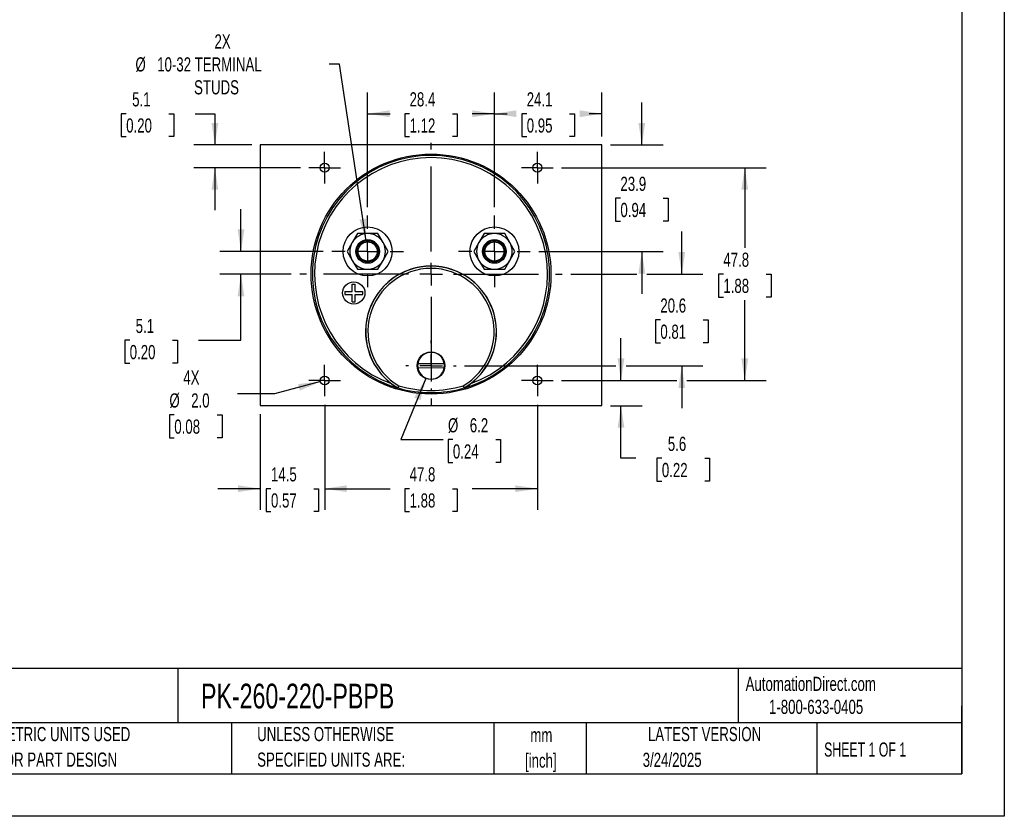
# Model space of a CAD drawing. Header units: millimetres. Extents: x 0 to 419, y 0 to 324.
# Tile 2 of 3: x 198 to 419, y 0 to 179. Entities that reach past the tile are written whole.
import ezdxf

# ---------------------------------------------------------------- set-up
doc = ezdxf.new("R2010")
doc.units = ezdxf.units.MM
doc.header["$LTSCALE"] = 1.5
doc.linetypes.add('CENTERX2', pattern=[20.32, 12.7, -2.54, 2.54, -2.54])
doc.layers.add('CENTER', color=40, linetype='CENTERX2')
doc.layers.add('DIMENSIONS', color=140, linetype='Continuous', lineweight=25)
doc.layers.add('TEXT', color=140, linetype='Continuous', lineweight=25)
doc.styles.add('SLDTEXTSTYLE0', font='TXT', dxfattribs={"width": 0.7})
doc.styles.add('SLDTEXTSTYLE1', font='TXT', dxfattribs={"width": 0.65})
doc.dimstyles.new('SLDDIMSTYLE0', dxfattribs={"dimtxt": 3.237012, "dimasz": 4.953, "dimexe": 0, "dimexo": 0.0625, "dimgap": 0.809253, "dimtad": 0, "dimtih": 1, "dimtoh": 1, "dimrnd": 1e-09, "dimzin": 12, "dimdsep": 46, "dimtxsty": 'SLDTEXTSTYLE0', "dimsah": 1, "dimcen": 0.09, "dimadec": 0, "dimazin": 3, "dimtfac": 1, "dimtofl": 0, "dimtmove": 0, "dimatfit": 3, "dimfxl": 0, "dimfrac": 2, "dimtolj": 1, "dimtzin": 12, "dimarcsym": 0})
doc.dimstyles.new('SLDDIMSTYLE1', dxfattribs={"dimtxt": 3.237012, "dimasz": 4.953, "dimexe": 0, "dimexo": 0.0625, "dimgap": 0.809253, "dimtad": 0, "dimtih": 1, "dimtoh": 1, "dimrnd": 1e-09, "dimzin": 12, "dimdsep": 46, "dimtxsty": 'SLDTEXTSTYLE0', "dimsah": 1, "dimcen": 0, "dimadec": 0, "dimazin": 3, "dimtfac": 1, "dimtofl": 0, "dimtmove": 0, "dimatfit": 3, "dimfxl": 0, "dimfrac": 2, "dimtolj": 1, "dimtzin": 12, "dimarcsym": 0})
doc.dimstyles.new('SLDDIMSTYLE2', dxfattribs={"dimtxt": 3.237012, "dimasz": 4.953, "dimexe": 0, "dimexo": 0.0625, "dimgap": 0.809253, "dimtad": 0, "dimtih": 1, "dimtoh": 1, "dimrnd": 1e-09, "dimzin": 12, "dimdsep": 46, "dimtxsty": 'SLDTEXTSTYLE0', "dimsah": 1, "dimcen": 0.09, "dimadec": 0, "dimazin": 3, "dimtfac": 1, "dimtmove": 0, "dimatfit": 0, "dimfxl": 0, "dimfrac": 2, "dimtolj": 1, "dimtzin": 12, "dimarcsym": 0})
doc.dimstyles.new('SLDDIMSTYLE5', dxfattribs={"dimtxt": 3.237012, "dimasz": 4.953, "dimexe": 0, "dimexo": 0.0625, "dimgap": 0.809253, "dimtad": 0, "dimtih": 1, "dimtoh": 1, "dimrnd": 1e-09, "dimzin": 4, "dimdsep": 46, "dimtxsty": 'SLDTEXTSTYLE0', "dimsah": 1, "dimcen": 0, "dimadec": 0, "dimazin": 1, "dimtfac": 1, "dimtofl": 0, "dimtmove": 0, "dimatfit": 3, "dimfxl": 0, "dimfrac": 2, "dimtolj": 1, "dimtzin": 12, "dimarcsym": 0})
doc.dimstyles.new('SLDDIMSTYLE6', dxfattribs={"dimtxt": 3.237012, "dimasz": 4.953, "dimexe": 0, "dimexo": 0.0625, "dimgap": 0.809253, "dimtad": 0, "dimtih": 1, "dimtoh": 1, "dimrnd": 1e-09, "dimzin": 12, "dimdsep": 46, "dimtxsty": 'SLDTEXTSTYLE0', "dimsah": 1, "dimcen": 0, "dimadec": 0, "dimazin": 3, "dimtfac": 1, "dimtofl": 0, "dimtmove": 0, "dimatfit": 3, "dimfxl": 0, "dimfrac": 2, "dimtolj": 1, "dimtzin": 12, "dimarcsym": 0})

# ---------------------------------------------------------------- blocks, each defined once
blk = doc.blocks.new('SW_NOTE_0_1')
at = {"layer": 'TEXT', "color": 0, "linetype": 'CENTERX2', "lineweight": 18, "char_height": 3.175, "attachment_point": 2, "style": 'SLDTEXTSTYLE0'}
for s, insert in [('mm', (4.27, 4.09)), ('[inch]', (4.14, -1.64))]:
    blk.add_mtext(s, dxfattribs=dict(at, insert=insert))
blk = doc.blocks.new('SW_NOTE_0_2')
at = {"layer": 'TEXT', "color": 0, "linetype": 'CENTERX2', "lineweight": 18, "char_height": 3.175, "attachment_point": 1, "style": 'SLDTEXTSTYLE0'}
for s, insert in [('UNLESS OTHERWISE', (0, 4.09)), ('SPECIFIED UNITS ARE:', (0, -1.64))]:
    blk.add_mtext(s, dxfattribs=dict(at, insert=insert))
blk = doc.blocks.new('SW_NOTE_0_6')
at = {"layer": 'TEXT', "color": 0, "linetype": 'CENTERX2', "lineweight": 18, "char_height": 3.175, "attachment_point": 1, "style": 'SLDTEXTSTYLE0'}
for s, insert in [('METRIC UNITS USED', (0, 4.09)), ('FOR PART DESIGN', (0, -1.64))]:
    blk.add_mtext(s, dxfattribs=dict(at, insert=insert))
blk = doc.blocks.new('_D_15')
at = {"layer": 'DIMENSIONS'}
for p, q in [((319.75, 145.55), (365.62, 145.55)), ((360.85, 145.55), (360.85, 127.55)), ((356.04, 121.68), (354.96, 121.68)), ((354.96, 121.68), (354.96, 116.53)), ((365.66, 121.68), (366.75, 121.68)), ((366.75, 121.68), (366.75, 116.53)), ((354.96, 116.53), (356.04, 116.53)), ((360.85, 97.8), (360.85, 115.81)), ((366.75, 116.53), (365.66, 116.53)), ((319.75, 97.8), (345.57, 97.8)), ((347.85, 97.8), (365.62, 97.8))]:
    blk.add_line(p, q, dxfattribs=at)
for points in [[(360.85, 145.55), (360.09, 140.6), (361.62, 140.6)], [(360.85, 97.8), (361.62, 102.75), (360.09, 102.75)]]:
    blk.add_solid(points, dxfattribs=at)
at = {"layer": 'DIMENSIONS', "char_height": 3.175, "attachment_point": 1, "style": 'SLDTEXTSTYLE0'}
for s, insert in [('47.8', (356.04, 126.49)), ('1.88', (356.04, 120.62))]:
    blk.add_mtext(s, dxfattribs=dict(at, insert=insert))
blk = doc.blocks.new('_D_16')
at = {"layer": 'DIMENSIONS'}
for p, q in [((266.56, 92.36), (266.56, 68.75)), ((314.31, 92.36), (314.31, 68.75)), ((266.56, 73.52), (281.24, 73.52)), ((285.62, 73.52), (284.53, 73.52)), ((284.53, 73.52), (284.53, 68.37)), ((295.24, 73.52), (296.33, 73.52)), ((296.33, 73.52), (296.33, 68.37)), ((314.31, 73.52), (299.63, 73.52)), ((284.53, 68.37), (285.62, 68.37)), ((296.33, 68.37), (295.24, 68.37))]:
    blk.add_line(p, q, dxfattribs=at)
for points in [[(266.56, 73.52), (271.51, 72.76), (271.51, 74.28)], [(314.31, 73.52), (309.35, 74.28), (309.35, 72.76)]]:
    blk.add_solid(points, dxfattribs=at)
at = {"layer": 'DIMENSIONS', "char_height": 3.175, "attachment_point": 1, "style": 'SLDTEXTSTYLE0'}
for s, insert in [('47.8', (285.62, 78.33)), ('1.88', (285.62, 72.47))]:
    blk.add_mtext(s, dxfattribs=dict(at, insert=insert))
blk = doc.blocks.new('_D_17')
at = {"layer": 'DIMENSIONS'}
for p, q in [((276.21, 136.7), (276.21, 162.43)), ((304.66, 136.7), (304.66, 162.43)), ((276.21, 157.66), (281.24, 157.66)), ((285.62, 157.66), (284.53, 157.66)), ((284.53, 157.66), (284.53, 152.52)), ((295.24, 157.66), (296.33, 157.66)), ((296.33, 157.66), (296.33, 152.52)), ((304.66, 157.66), (299.63, 157.66)), ((284.53, 152.52), (285.62, 152.52)), ((296.33, 152.52), (295.24, 152.52))]:
    blk.add_line(p, q, dxfattribs=at)
for points in [[(276.21, 157.66), (281.16, 156.9), (281.16, 158.43)], [(304.66, 157.66), (299.7, 158.43), (299.7, 156.9)]]:
    blk.add_solid(points, dxfattribs=at)
at = {"layer": 'DIMENSIONS', "char_height": 3.175, "attachment_point": 1, "style": 'SLDTEXTSTYLE0'}
for s, insert in [('28.4', (285.62, 162.48)), ('1.12', (285.62, 156.61))]:
    blk.add_mtext(s, dxfattribs=dict(at, insert=insert))
blk = doc.blocks.new('_D_18')
at = {"layer": 'DIMENSIONS'}
for p, q in [((266.56, 92.36), (266.56, 68.75)), ((252.08, 90.25), (252.08, 68.75)), ((252.08, 73.52), (242.56, 73.52)), ((254.51, 73.52), (253.42, 73.52)), ((253.42, 73.52), (253.42, 68.37)), ((264.13, 73.52), (265.21, 73.52)), ((265.21, 73.52), (265.21, 68.37)), ((266.56, 73.52), (276.08, 73.52)), ((253.42, 68.37), (254.51, 68.37)), ((265.21, 68.37), (264.13, 68.37))]:
    blk.add_line(p, q, dxfattribs=at)
for points in [[(252.08, 73.52), (247.13, 74.28), (247.13, 72.76)], [(266.56, 73.52), (271.51, 72.76), (271.51, 74.28)]]:
    blk.add_solid(points, dxfattribs=at)
at = {"layer": 'DIMENSIONS', "char_height": 3.175, "attachment_point": 1, "style": 'SLDTEXTSTYLE0'}
for s, insert in [('14.5', (254.51, 78.33)), ('0.57', (254.51, 72.47))]:
    blk.add_mtext(s, dxfattribs=dict(at, insert=insert))
blk = doc.blocks.new('_D_19')
at = {"layer": 'DIMENSIONS'}
for p, q in [((222.01, 157.66), (220.92, 157.66)), ((220.92, 157.66), (220.92, 152.52)), ((231.62, 157.66), (232.71, 157.66)), ((232.71, 157.66), (232.71, 152.52)), ((237.46, 157.66), (241.92, 157.66)), ((241.92, 157.66), (241.92, 150.65)), ((220.92, 152.52), (222.01, 152.52)), ((232.71, 152.52), (231.62, 152.52)), ((250.18, 150.65), (237.16, 150.65)), ((261.11, 145.55), (237.16, 145.55)), ((241.92, 145.55), (241.92, 136.03))]:
    blk.add_line(p, q, dxfattribs=at)
for points in [[(241.92, 150.65), (242.69, 155.61), (241.16, 155.61)], [(241.92, 145.55), (241.16, 140.6), (242.69, 140.6)]]:
    blk.add_solid(points, dxfattribs=at)
at = {"layer": 'DIMENSIONS', "char_height": 3.175, "attachment_point": 1, "style": 'SLDTEXTSTYLE0'}
for s, insert in [('5.1', (223.35, 162.48)), ('0.20', (222.01, 156.61))]:
    blk.add_mtext(s, dxfattribs=dict(at, insert=insert))
blk = doc.blocks.new('_D_20')
at = {"layer": 'DIMENSIONS'}
for p, q in [((337.75, 150.65), (337.75, 160.18)), ((330.69, 150.65), (342.51, 150.65)), ((332.94, 138.7), (331.85, 138.7)), ((331.85, 138.7), (331.85, 133.56)), ((342.55, 138.7), (343.64, 138.7)), ((343.64, 138.7), (343.64, 133.56)), ((331.85, 133.56), (332.94, 133.56)), ((343.64, 133.56), (342.55, 133.56)), ((314.6, 126.76), (342.51, 126.76)), ((337.75, 126.76), (337.75, 117.23))]:
    blk.add_line(p, q, dxfattribs=at)
for points in [[(337.75, 150.65), (338.51, 155.61), (336.98, 155.61)], [(337.75, 126.76), (336.98, 121.8), (338.51, 121.8)]]:
    blk.add_solid(points, dxfattribs=at)
at = {"layer": 'DIMENSIONS', "char_height": 3.175, "attachment_point": 1, "style": 'SLDTEXTSTYLE0'}
for s, insert in [('23.9', (332.94, 143.52)), ('0.94', (332.94, 137.65))]:
    blk.add_mtext(s, dxfattribs=dict(at, insert=insert))
blk = doc.blocks.new('_D_21')
at = {"layer": 'DIMENSIONS'}
for p, q in [((304.66, 136.7), (304.66, 162.43)), ((328.78, 152.56), (328.78, 162.43)), ((304.66, 157.66), (307.52, 157.66)), ((311.91, 157.66), (310.82, 157.66)), ((310.82, 157.66), (310.82, 152.52)), ((321.53, 157.66), (322.61, 157.66)), ((322.61, 157.66), (322.61, 152.52)), ((328.78, 157.66), (325.91, 157.66)), ((310.82, 152.52), (311.91, 152.52)), ((322.61, 152.52), (321.53, 152.52))]:
    blk.add_line(p, q, dxfattribs=at)
for points in [[(304.66, 157.66), (309.61, 156.9), (309.61, 158.43)], [(328.78, 157.66), (323.83, 158.43), (323.83, 156.9)]]:
    blk.add_solid(points, dxfattribs=at)
at = {"layer": 'DIMENSIONS', "char_height": 3.175, "attachment_point": 1, "style": 'SLDTEXTSTYLE0'}
for s, insert in [('24.1', (311.91, 162.48)), ('0.95', (311.91, 156.61))]:
    blk.add_mtext(s, dxfattribs=dict(at, insert=insert))
blk = doc.blocks.new('_D_22')
at = {"layer": 'DIMENSIONS'}
for p, q in [((333.07, 97.8), (333.07, 107.33)), ((319.75, 97.8), (337.83, 97.8)), ((330.69, 92.15), (337.83, 92.15)), ((333.07, 80.35), (333.07, 92.15)), ((336.4, 80.35), (333.07, 80.35)), ((342.24, 80.35), (341.15, 80.35)), ((341.15, 80.35), (341.15, 75.2)), ((351.86, 80.35), (352.94, 80.35)), ((352.94, 80.35), (352.94, 75.2)), ((341.15, 75.2), (342.24, 75.2)), ((352.94, 75.2), (351.86, 75.2))]:
    blk.add_line(p, q, dxfattribs=at)
for points in [[(333.07, 97.8), (333.83, 102.75), (332.31, 102.75)], [(333.07, 92.15), (332.31, 87.2), (333.83, 87.2)]]:
    blk.add_solid(points, dxfattribs=at)
at = {"layer": 'DIMENSIONS', "char_height": 3.175, "attachment_point": 1, "style": 'SLDTEXTSTYLE0'}
for s, insert in [('5.6', (343.58, 85.17)), ('0.22', (342.24, 79.3))]:
    blk.add_mtext(s, dxfattribs=dict(at, insert=insert))
blk = doc.blocks.new('_D_23')
at = {"layer": 'DIMENSIONS'}
for p, q in [((265.59, 97.54), (255.32, 94.79)), ((255.32, 94.79), (246.99, 94.79)), ((232.81, 90.09), (231.73, 90.09)), ((231.73, 90.09), (231.73, 84.94)), ((242.43, 90.09), (243.52, 90.09)), ((243.52, 90.09), (243.52, 84.94)), ((231.73, 84.94), (232.81, 84.94)), ((243.52, 84.94), (242.43, 84.94))]:
    blk.add_line(p, q, dxfattribs=at)
blk.add_solid([(265.59, 97.54), (260.61, 97), (261, 95.52)], dxfattribs=at)
at = {"layer": 'DIMENSIONS', "char_height": 3.175, "attachment_point": 1, "style": 'SLDTEXTSTYLE0'}
for s, insert in [('4X', (234.83, 100.05)), ('%%c', (231.72, 94.91)), ('2.0', (236.6, 94.91)), ('0.08', (232.81, 89.04))]:
    blk.add_mtext(s, dxfattribs=dict(at, insert=insert))
blk = doc.blocks.new('_D_24')
at = {"layer": 'DIMENSIONS'}
for p, q in [((247.78, 126.76), (247.78, 136.28)), ((266.26, 126.76), (243.02, 126.76)), ((259.06, 121.68), (243.02, 121.68)), ((247.78, 106.82), (247.78, 121.68)), ((222.8, 106.82), (221.71, 106.82)), ((221.71, 106.82), (221.71, 101.67)), ((232.42, 106.82), (233.5, 106.82)), ((233.5, 106.82), (233.5, 101.67)), ((238.25, 106.82), (247.78, 106.82)), ((221.71, 101.67), (222.8, 101.67)), ((233.5, 101.67), (232.42, 101.67))]:
    blk.add_line(p, q, dxfattribs=at)
for points in [[(247.78, 126.76), (248.54, 131.71), (247.02, 131.71)], [(247.78, 121.68), (247.02, 116.72), (248.54, 116.72)]]:
    blk.add_solid(points, dxfattribs=at)
at = {"layer": 'DIMENSIONS', "char_height": 3.175, "attachment_point": 1, "style": 'SLDTEXTSTYLE0'}
for s, insert in [('5.1', (224.14, 111.63)), ('0.20', (222.8, 105.76))]:
    blk.add_mtext(s, dxfattribs=dict(at, insert=insert))
blk = doc.blocks.new('_D_25')
at = {"layer": 'DIMENSIONS'}
for p, q in [((346.71, 121.68), (346.71, 131.2)), ((321.8, 121.68), (336.6, 121.68)), ((338.89, 121.68), (351.47, 121.68)), ((341.9, 111.39), (340.81, 111.39)), ((340.81, 111.39), (340.81, 106.25)), ((351.52, 111.39), (352.61, 111.39)), ((352.61, 111.39), (352.61, 106.25)), ((340.81, 106.25), (341.9, 106.25)), ((352.61, 106.25), (351.52, 106.25)), ((297.98, 101.11), (331.93, 101.11)), ((334.21, 101.11), (351.47, 101.11)), ((346.71, 101.11), (346.71, 91.58))]:
    blk.add_line(p, q, dxfattribs=at)
for points in [[(346.71, 121.68), (347.47, 126.63), (345.95, 126.63)], [(346.71, 101.11), (345.95, 96.15), (347.47, 96.15)]]:
    blk.add_solid(points, dxfattribs=at)
at = {"layer": 'DIMENSIONS', "char_height": 3.175, "attachment_point": 1, "style": 'SLDTEXTSTYLE0'}
for s, insert in [('20.6', (341.9, 116.21)), ('0.81', (341.9, 110.34))]:
    blk.add_mtext(s, dxfattribs=dict(at, insert=insert))
blk = doc.blocks.new('_D_26')
at = {"layer": 'DIMENSIONS'}
for p, q in [((289.26, 98.24), (283.64, 84.53)), ((283.64, 84.53), (293.17, 84.53)), ((295.34, 84.53), (294.25, 84.53)), ((294.25, 84.53), (294.25, 79.38)), ((304.96, 84.53), (306.05, 84.53)), ((306.05, 84.53), (306.05, 79.38)), ((294.25, 79.38), (295.34, 79.38)), ((306.05, 79.38), (304.96, 79.38))]:
    blk.add_line(p, q, dxfattribs=at)
blk.add_solid([(289.26, 98.24), (286.67, 93.94), (288.08, 93.37)], dxfattribs=at)
at = {"layer": 'DIMENSIONS', "char_height": 3.175, "attachment_point": 1, "style": 'SLDTEXTSTYLE0'}
for s, insert in [('%%c', (294.24, 89.34)), ('6.2', (299.13, 89.34)), ('0.24', (295.34, 83.47))]:
    blk.add_mtext(s, dxfattribs=dict(at, insert=insert))
blk = doc.blocks.new('_D_27')
at = {"layer": 'DIMENSIONS'}
for p, q in [((269.89, 168.8), (267.54, 168.8)), ((275.85, 129.13), (269.89, 168.8))]:
    blk.add_line(p, q, dxfattribs=at)
blk.add_solid([(275.85, 129.13), (275.87, 134.14), (274.36, 133.91)], dxfattribs=at)
at = {"layer": 'DIMENSIONS', "char_height": 3.175, "attachment_point": 1, "style": 'SLDTEXTSTYLE0'}
for s, insert in [('2X', (241.83, 175.47)), ('%%c', (224.09, 170.32)), ('10-32 TERMINAL', (228.97, 170.32)), ('STUDS', (237.25, 165.18))]:
    blk.add_mtext(s, dxfattribs=dict(at, insert=insert))
blk = doc.blocks.new('SW_CENTERMARKSYMBOL_1')
at = {"layer": 'CENTER', "color": 0}
for p, q in [((0, 5.08), (0, 8.04)), ((0, 0), (0, 2.54)), ((-5.08, 0), (-8.04, 0)), ((0, 0), (-2.54, 0)), ((0, 0), (0, -2.54)), ((0, 0), (2.54, 0)), ((5.08, 0), (8.04, 0)), ((0, -5.08), (0, -8.04))]:
    blk.add_line(p, q, dxfattribs=at)
blk = doc.blocks.new('SW_CENTERMARKSYMBOL_2')
at = {"layer": 'CENTER', "color": 0}
for p, q in [((0, 5.08), (0, 8.04)), ((0, 0), (0, 2.54)), ((-5.08, 0), (-8.04, 0)), ((0, 0), (-2.54, 0)), ((0, 0), (0, -2.54)), ((0, 0), (2.54, 0)), ((5.08, 0), (8.04, 0)), ((0, -5.08), (0, -8.04))]:
    blk.add_line(p, q, dxfattribs=at)
blk = doc.blocks.new('SW_CENTERMARKSYMBOL_3')
at = {"layer": 'CENTER', "color": 0}
for p, q in [((0, 5.08), (0, 5.64)), ((0, 0), (0, 2.54)), ((-5.08, 0), (-5.64, 0)), ((0, 0), (-2.54, 0)), ((0, 0), (0, -2.54)), ((0, 0), (2.54, 0)), ((5.08, 0), (5.64, 0)), ((0, -5.08), (0, -5.64))]:
    blk.add_line(p, q, dxfattribs=at)
blk = doc.blocks.new('SW_CENTERMARKSYMBOL_4')
at = {"layer": 'CENTER', "color": 0}
for p, q in [((0, 2.54), (0, 3.54)), ((0, 0), (0, 2.54)), ((-2.54, 0), (-3.54, 0)), ((0, 0), (-2.54, 0)), ((0, 0), (0, -2.54)), ((0, 0), (2.54, 0)), ((2.54, 0), (3.54, 0)), ((0, -2.54), (0, -3.54))]:
    blk.add_line(p, q, dxfattribs=at)
blk = doc.blocks.new('SW_CENTERMARKSYMBOL_5')
at = {"layer": 'CENTER', "color": 0}
for p, q in [((0, 2.54), (0, 3.54)), ((0, 0), (0, 2.54)), ((-2.54, 0), (-3.54, 0)), ((0, 0), (-2.54, 0)), ((0, 0), (0, -2.54)), ((0, 0), (2.54, 0)), ((2.54, 0), (3.54, 0)), ((0, -2.54), (0, -3.54))]:
    blk.add_line(p, q, dxfattribs=at)
blk = doc.blocks.new('SW_CENTERMARKSYMBOL_6')
at = {"layer": 'CENTER', "color": 0}
for p, q in [((0, 2.54), (0, 3.54)), ((0, 0), (0, 2.54)), ((-2.54, 0), (-3.54, 0)), ((0, 0), (-2.54, 0)), ((0, 0), (0, -2.54)), ((0, 0), (2.54, 0)), ((2.54, 0), (3.54, 0)), ((0, -2.54), (0, -3.54))]:
    blk.add_line(p, q, dxfattribs=at)
blk = doc.blocks.new('SW_CENTERMARKSYMBOL_7')
at = {"layer": 'CENTER', "color": 0}
for p, q in [((0, 2.54), (0, 3.54)), ((0, 0), (0, 2.54)), ((-2.54, 0), (-3.54, 0)), ((0, 0), (-2.54, 0)), ((0, 0), (0, -2.54)), ((0, 0), (2.54, 0)), ((2.54, 0), (3.54, 0)), ((0, -2.54), (0, -3.54))]:
    blk.add_line(p, q, dxfattribs=at)
blk = doc.blocks.new('SW_CENTERMARKSYMBOL_8')
at = {"layer": 'CENTER', "color": 0}
for p, q in [((0, 5.08), (0, 29.464)), ((0, 0), (0, 2.54)), ((-5.08, 0), (-29.464, 0)), ((0, 0), (-2.54, 0)), ((0, 0), (0, -2.54)), ((0, 0), (2.54, 0)), ((5.08, 0), (29.464, 0)), ((0, -5.08), (0, -29.464))]:
    blk.add_line(p, q, dxfattribs=at)

msp = doc.modelspace()

# ---------------------------------------------------------------- linework, layer by layer
at = {"color": 7, "linetype": 'Continuous'}
for p, q in [((419.104, 323.854), (419.104, 0.004)), ((419.104, 0.004), (0.004, 0.004))]:
    msp.add_line(p, q, dxfattribs=at)
for p, q in [((252.081, 150.652), (252.081, 92.152)), ((328.781, 150.652), (252.081, 150.652)), ((328.781, 92.152), (328.781, 150.652)), ((273.898, 130.756), (272.743, 128.756)), ((276.207, 130.756), (273.898, 130.756)), ((278.517, 130.756), (276.207, 130.756)), ((279.671, 128.756), (278.517, 130.756)), ((302.346, 130.756), (301.191, 128.756)), ((304.655, 130.756), (302.346, 130.756)), ((306.965, 130.756), (304.655, 130.756)), ((308.119, 128.756), (306.965, 130.756)), ((272.743, 128.756), (271.588, 126.756)), ((280.826, 126.756), (279.671, 128.756)), ((301.191, 128.756), (300.036, 126.756)), ((309.274, 126.756), (308.119, 128.756)), ((271.588, 126.756), (272.743, 124.756)), ((279.671, 124.756), (280.826, 126.756)), ((300.036, 126.756), (301.191, 124.756)), ((308.119, 124.756), (309.274, 126.756)), ((272.743, 124.756), (273.898, 122.756)), ((278.517, 122.756), (279.671, 124.756)), ((301.191, 124.756), (302.346, 122.756)), ((306.965, 122.756), (308.119, 124.756)), ((273.898, 122.756), (276.207, 122.756)), ((276.207, 122.756), (278.517, 122.756)), ((302.346, 122.756), (304.655, 122.756)), ((304.655, 122.756), (306.965, 122.756)), ((272.739, 117.789), (272.739, 119.439)), ((272.739, 119.439), (273.439, 119.439)), ((273.439, 117.789), (273.439, 119.439)), ((271.089, 117.789), (272.739, 117.789)), ((271.089, 117.789), (271.089, 117.089)), ((273.439, 117.789), (275.089, 117.789)), ((275.089, 117.089), (275.089, 117.789)), ((271.089, 117.089), (272.739, 117.089)), ((272.739, 115.439), (272.739, 117.089)), ((272.739, 115.439), (273.439, 115.439)), ((273.439, 117.089), (275.089, 117.089)), ((273.439, 115.439), (273.439, 117.089)), ((293.384, 100.58), (287.469, 100.633)), ((287.478, 101.633), (293.394, 101.579)), ((282.962, 96.149), (282.949, 96.117)), ((283.006, 96.092), (282.949, 96.117)), ((283.02, 96.124), (283.006, 96.092)), ((297.856, 96.092), (297.842, 96.124)), ((297.914, 96.117), (297.856, 96.092)), ((297.914, 96.117), (297.9, 96.149)), ((252.081, 92.152), (328.781, 92.152))]:
    msp.add_line(p, q)
for centre, radius in [((290.431, 121.676), 26.924), ((266.555, 145.552), 1), ((314.307, 145.552), 1), ((276.207, 126.756), 5.5), ((304.655, 126.756), 5.5), ((276.207, 126.756), 2.65), ((276.207, 126.756), 2.4), ((276.207, 126.756), 2.15), ((304.655, 126.756), 2.65), ((304.655, 126.756), 2.4), ((304.655, 126.756), 2.15), ((273.089, 117.439), 2.5), ((290.431, 101.106), 3.1), ((266.555, 97.8), 1), ((314.307, 97.8), 1)]:
    msp.add_circle(centre, radius)
for centre, radius, start, end in [((290.431, 121.676), 26.64, 286.18396, 253.81604), ((290.431, 121.676), 26.14, 290.03748, 249.96252), ((276.207, 126.756), 4, 90, 150), ((276.207, 126.756), 4, 30, 90), ((304.655, 126.756), 4, 90, 150), ((304.655, 126.756), 4, 30, 90), ((276.207, 126.756), 4, 150, 210), ((276.207, 126.756), 4, 330, 30), ((304.655, 126.756), 4, 150, 210), ((304.655, 126.756), 4, 330, 30), ((276.207, 126.756), 4, 210, 270), ((276.207, 126.756), 4, 270, 330), ((304.655, 126.756), 4, 210, 270), ((304.655, 126.756), 4, 270, 330), ((290.431, 108.775), 14.7, 307.53834, 232.46166), ((290.431, 108.775), 14.669, 300.60703, 239.39297), ((290.431, 108.775), 14.169, 300.73478, 239.26522), ((290.431, 101.106), 3, 9.07139, 169.88326), ((290.431, 101.106), 3, 169.88326, 189.07139), ((290.431, 101.106), 3, 189.07139, 349.88326), ((290.431, 101.106), 3, 349.88326, 9.07139), ((291.039, 109.618), 15.739, 232.57662, 239.0667), ((413.535, 29.924), 146.407, 152.91042, 153.10649), ((283.09, 96.364), 0.25, 239.39353, 253.82512), ((6.228, 196.065), 294.282, 340.14689, 340.24443), ((290.431, 121.676), 26.605, 253.82564, 286.17436), ((290.431, 121.675), 26.104, 253.8941, 286.1059), ((574.288, 195.941), 293.915, 199.75551, 199.85317), ((167.173, 29.846), 146.58, 26.89363, 27.08947), ((297.773, 96.364), 0.25, 286.17492, 300.60642), ((289.603, 109.942), 16.13, 301.01202, 307.34465)]:
    msp.add_arc(centre, radius, start, end)
at = {"layer": 'TEXT'}
for p, q in [((409.575, 314.325), (409.575, 9.525)), ((409.575, 33.189), (9.525, 33.189)), ((233.638, 33.189), (233.638, 20.955)), ((359.363, 33.189), (359.363, 20.955)), ((409.575, 9.525), (409.575, 24.765)), ((409.575, 20.955), (9.525, 20.955)), ((245.67, 20.955), (245.67, 9.525)), ((304.536, 20.955), (304.536, 9.525)), ((325.218, 20.955), (325.218, 9.525)), ((377.023, 20.955), (377.023, 9.525)), ((9.525, 9.525), (409.575, 9.525))]:
    msp.add_line(p, q, dxfattribs=at)

# ---------------------------------------------------------------- block references
at = {"layer": 'CENTER'}
for name, p in [('SW_CENTERMARKSYMBOL_8', (290.431, 121.676)), ('SW_CENTERMARKSYMBOL_5', (266.555, 145.552)), ('SW_CENTERMARKSYMBOL_7', (314.307, 145.552)), ('SW_CENTERMARKSYMBOL_1', (276.207, 126.756)), ('SW_CENTERMARKSYMBOL_2', (304.655, 126.756)), ('SW_CENTERMARKSYMBOL_3', (290.431, 101.106)), ('SW_CENTERMARKSYMBOL_6', (266.555, 97.8)), ('SW_CENTERMARKSYMBOL_4', (314.307, 97.8))]:
    msp.add_blockref(name, p, dxfattribs=at)
at = {"layer": 'TEXT', "linetype": 'CENTERX2', "lineweight": 18}
for name, p in [('SW_NOTE_0_6', (192.718, 15.953)), ('SW_NOTE_0_2', (251.412, 15.953)), ('SW_NOTE_0_1', (310.929, 15.729))]:
    msp.add_blockref(name, p, dxfattribs=at)

# ---------------------------------------------------------------- texts
for s, insert, char_height, attachment_point, style in [('AutomationDirect.com', (361.042, 31.315), 3.175, 1, 'SLDTEXTSTYLE0'), ('PK-260-220-PBPB', (238.812, 29.764), 5.55625, 1, 'SLDTEXTSTYLE0'), ('1-800-633-0405', (366.287, 26.156), 3.175, 1, 'SLDTEXTSTYLE0'), ('LATEST VERSION', (351.828, 20.046), 3.175, 2, 'SLDTEXTSTYLE0'), ('SHEET 1 OF 1', (378.662, 16.577), 3.175, 1, 'SLDTEXTSTYLE1'), ('3/24/2025', (344.552, 14.267), 3.175, 2, 'SLDTEXTSTYLE0')]:
    msp.add_mtext(s, dxfattribs=dict(at, insert=insert, char_height=char_height, attachment_point=attachment_point, style=style))

# ---------------------------------------------------------------- dimensions: what is measured, and where the dimension line sits
at = {"layer": 'DIMENSIONS'}
dim = msp.add_diameter_dim_2p(p1=(276.563, 124.383), p2=(275.851, 129.13), text='2X\\P%%c10-32 TERMINAL\\PSTUDS', dimstyle='SLDDIMSTYLE6', override={"dimpost": '<>'}, dxfattribs=at)
dim.commit()
dim.dimension.update_dxf_attribs({"geometry": '_D_27', "text_midpoint": (244.625, 168.803), "dimtype": 163})
for base, p1, p2, dimstyle, picture, middle in [((241.924, 150.652), (263.015, 145.552), (252.081, 150.652), 'SLDDIMSTYLE2', '_D_19', (241.924, 157.664)), ((337.745, 150.652), (312.695, 126.756), (328.781, 150.652), 'SLDDIMSTYLE2', '_D_20', (337.745, 138.704)), ((360.854, 97.8), (317.847, 145.552), (317.847, 97.8), 'SLDDIMSTYLE0', '_D_15', (360.854, 121.676)), ((247.778, 121.676), (268.167, 126.756), (260.967, 121.676), 'SLDDIMSTYLE2', '_D_24', (247.778, 106.816)), ((346.71, 121.676), (296.071, 101.106), (319.895, 121.676), 'SLDDIMSTYLE2', '_D_25', (346.71, 111.391)), ((333.069, 97.8), (328.781, 92.152), (317.847, 97.8), 'SLDDIMSTYLE2', '_D_22', (333.069, 80.348))]:
    dim = msp.add_linear_dim(base=base, p1=p1, p2=p2, angle=90, dimstyle=dimstyle, dxfattribs=at)
    dim.commit()
    dim.dimension.update_dxf_attribs({"geometry": picture, "text_midpoint": middle, "dimtype": 160})
for base, p1, p2, dimstyle, picture, middle in [((304.655, 157.664), (276.207, 134.796), (304.655, 134.796), 'SLDDIMSTYLE0', '_D_17', (290.431, 157.664)), ((328.781, 157.664), (304.655, 134.796), (328.781, 150.652), 'SLDDIMSTYLE0', '_D_21', (316.718, 157.664)), ((252.081, 73.517), (266.555, 94.26), (252.081, 92.152), 'SLDDIMSTYLE2', '_D_18', (259.318, 73.517)), ((314.307, 73.517), (266.555, 94.26), (314.307, 94.26), 'SLDDIMSTYLE0', '_D_16', (290.431, 73.517))]:
    dim = msp.add_linear_dim(base=base, p1=p1, p2=p2, dimstyle=dimstyle, dxfattribs=at)
    dim.commit()
    dim.dimension.update_dxf_attribs({"geometry": picture, "text_midpoint": middle, "dimtype": 160})
dim = msp.add_diameter_dim_2p(p1=(291.606, 103.975), p2=(289.256, 98.238), dimstyle='SLDDIMSTYLE1', dxfattribs=at)
dim.commit()
dim.dimension.update_dxf_attribs({"geometry": '_D_26', "text_midpoint": (300.149, 84.526), "dimtype": 163})
dim = msp.add_diameter_dim_2p(p1=(267.521, 98.059), p2=(265.589, 97.542), text='4X\\P<>', dimstyle='SLDDIMSTYLE5', dxfattribs=at)
dim.commit()
dim.dimension.update_dxf_attribs({"geometry": '_D_23', "text_midpoint": (237.622, 92.662), "dimtype": 163})

doc.saveas('drawing.dxf')
